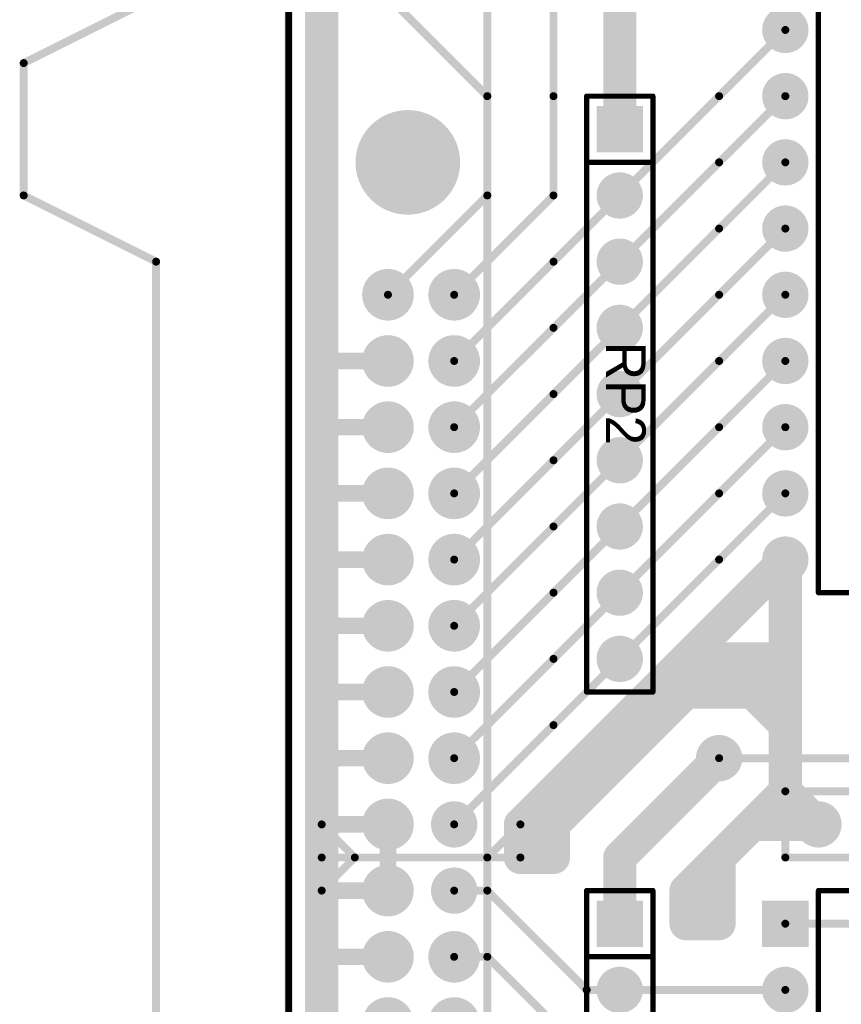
# Model space of a CAD drawing. Extents: x 0.68 to 5.66, y 1.09 to 10.11.
# Tile 11 of 30: x 0.79 to 2.03, y 5.58 to 7.07. Entities that reach past the tile are written whole.
import ezdxf

# ---------------------------------------------------------------- set-up
doc = ezdxf.new("R2010")
doc.units = 0
doc.layers.get('0').update_dxf_attribs({"linetype": 'CONTINUOUS'})
for name, color, linetype in [('BOTTOMLAYER', 5, 'CONTINUOUS'), ('BOTTOMSOLDER', 6, 'CONTINUOUS'), ('MULTILAYER', 9, 'CONTINUOUS'), ('PADHOLE', 156, 'CONTINUOUS'), ('TOPOVERLAY', 2, 'CONTINUOUS'), ('TOPSOLDER', 216, 'CONTINUOUS')]:
    doc.layers.add(name, color=color, linetype=linetype)

# ---------------------------------------------------------------- blocks, each defined once
blk = doc.blocks.new('IDC34P_26')
at = {"layer": 'BOTTOMSOLDER'}
for points, const_width in [([(-0.1095, 1.8, 1), (-0.0305, 1.8, 1)], 0.079), ([(-0.1195, 1.6, 1), (-0.0805, 1.6, 1)], 0.039), ([(-0.0195, 1.6, 1), (0.0195, 1.6, 1)], 0.039), ([(-0.1195, 1.5, 1), (-0.0805, 1.5, 1)], 0.039), ([(-0.0195, 1.5, 1), (0.0195, 1.5, 1)], 0.039), ([(-0.1195, 1.4, 1), (-0.0805, 1.4, 1)], 0.039), ([(-0.0195, 1.4, 1), (0.0195, 1.4, 1)], 0.039), ([(-0.1195, 1.3, 1), (-0.0805, 1.3, 1)], 0.039), ([(-0.0195, 1.3, 1), (0.0195, 1.3, 1)], 0.039), ([(-0.1195, 1.2, 1), (-0.0805, 1.2, 1)], 0.039), ([(-0.0195, 1.2, 1), (0.0195, 1.2, 1)], 0.039), ([(-0.1195, 1.1, 1), (-0.0805, 1.1, 1)], 0.039), ([(-0.0195, 1.1, 1), (0.0195, 1.1, 1)], 0.039), ([(-0.1195, 1, 1), (-0.0805, 1, 1)], 0.039), ([(-0.0195, 1, 1), (0.0195, 1, 1)], 0.039), ([(-0.1195, 0.9, 1), (-0.0805, 0.9, 1)], 0.039), ([(-0.0195, 0.9, 1), (0.0195, 0.9, 1)], 0.039), ([(-0.1195, 0.8, 1), (-0.0805, 0.8, 1)], 0.039), ([(-0.0175, 0.8, 1), (0.0175, 0.8, 1)], 0.035), ([(-0.1195, 0.7, 1), (-0.0805, 0.7, 1)], 0.039), ([(-0.0175, 0.7, 1), (0.0175, 0.7, 1)], 0.035), ([(-0.1195, 0.6, 1), (-0.0805, 0.6, 1)], 0.039), ([(-0.0195, 0.6, 1), (0.0195, 0.6, 1)], 0.039), ([(-0.1195, 0.5, 1), (-0.0805, 0.5, 1)], 0.039), ([(-0.0195, 0.5, 1), (0.0195, 0.5, 1)], 0.039)]:
    blk.add_lwpolyline(points, format="xyb", close=True, dxfattribs=dict(at, const_width=const_width))
at = {"layer": 'MULTILAYER'}
for points, const_width in [([(-0.1075, 1.8, 1), (-0.0325, 1.8, 1)], 0.075), ([(-0.1175, 1.6, 1), (-0.0825, 1.6, 1)], 0.035), ([(-0.0175, 1.6, 1), (0.0175, 1.6, 1)], 0.035), ([(-0.1175, 1.5, 1), (-0.0825, 1.5, 1)], 0.035), ([(-0.0175, 1.5, 1), (0.0175, 1.5, 1)], 0.035), ([(-0.1175, 1.4, 1), (-0.0825, 1.4, 1)], 0.035), ([(-0.0175, 1.4, 1), (0.0175, 1.4, 1)], 0.035), ([(-0.1175, 1.3, 1), (-0.0825, 1.3, 1)], 0.035), ([(-0.0175, 1.3, 1), (0.0175, 1.3, 1)], 0.035), ([(-0.1175, 1.2, 1), (-0.0825, 1.2, 1)], 0.035), ([(-0.0175, 1.2, 1), (0.0175, 1.2, 1)], 0.035), ([(-0.1175, 1.1, 1), (-0.0825, 1.1, 1)], 0.035), ([(-0.0175, 1.1, 1), (0.0175, 1.1, 1)], 0.035), ([(-0.1175, 1, 1), (-0.0825, 1, 1)], 0.035), ([(-0.0175, 1, 1), (0.0175, 1, 1)], 0.035), ([(-0.1175, 0.9, 1), (-0.0825, 0.9, 1)], 0.035), ([(-0.0175, 0.9, 1), (0.0175, 0.9, 1)], 0.035), ([(-0.1175, 0.8, 1), (-0.0825, 0.8, 1)], 0.035), ([(-0.0155, 0.8, 1), (0.0155, 0.8, 1)], 0.031), ([(-0.1175, 0.7, 1), (-0.0825, 0.7, 1)], 0.035), ([(-0.0155, 0.7, 1), (0.0155, 0.7, 1)], 0.031), ([(-0.1175, 0.6, 1), (-0.0825, 0.6, 1)], 0.035), ([(-0.0175, 0.6, 1), (0.0175, 0.6, 1)], 0.035), ([(-0.1175, 0.5, 1), (-0.0825, 0.5, 1)], 0.035), ([(-0.0175, 0.5, 1), (0.0175, 0.5, 1)], 0.035)]:
    blk.add_lwpolyline(points, format="xyb", close=True, dxfattribs=dict(at, const_width=const_width))
at = {"layer": 'PADHOLE'}
for points, const_width in [([(-0.1015, 1.8, 1), (-0.0385, 1.8, 1)], 0.063), ([(-0.10975, 1.6, 1), (-0.09025, 1.6, 1)], 0.0195), ([(-0.00975, 1.6, 1), (0.00975, 1.6, 1)], 0.0195), ([(-0.10975, 1.5, 1), (-0.09025, 1.5, 1)], 0.0195), ([(-0.00975, 1.5, 1), (0.00975, 1.5, 1)], 0.0195), ([(-0.10975, 1.4, 1), (-0.09025, 1.4, 1)], 0.0195), ([(-0.00975, 1.4, 1), (0.00975, 1.4, 1)], 0.0195), ([(-0.10975, 1.3, 1), (-0.09025, 1.3, 1)], 0.0195), ([(-0.00975, 1.3, 1), (0.00975, 1.3, 1)], 0.0195), ([(-0.10975, 1.2, 1), (-0.09025, 1.2, 1)], 0.0195), ([(-0.00975, 1.2, 1), (0.00975, 1.2, 1)], 0.0195), ([(-0.10975, 1.1, 1), (-0.09025, 1.1, 1)], 0.0195), ([(-0.00975, 1.1, 1), (0.00975, 1.1, 1)], 0.0195), ([(-0.10975, 1, 1), (-0.09025, 1, 1)], 0.0195), ([(-0.00975, 1, 1), (0.00975, 1, 1)], 0.0195), ([(-0.10975, 0.9, 1), (-0.09025, 0.9, 1)], 0.0195), ([(-0.00975, 0.9, 1), (0.00975, 0.9, 1)], 0.0195), ([(-0.10975, 0.8, 1), (-0.09025, 0.8, 1)], 0.0195), ([(-0.00975, 0.8, 1), (0.00975, 0.8, 1)], 0.0195), ([(-0.10975, 0.7, 1), (-0.09025, 0.7, 1)], 0.0195), ([(-0.00975, 0.7, 1), (0.00975, 0.7, 1)], 0.0195), ([(-0.10975, 0.6, 1), (-0.09025, 0.6, 1)], 0.0195), ([(-0.00975, 0.6, 1), (0.00975, 0.6, 1)], 0.0195)]:
    blk.add_lwpolyline(points, format="xyb", close=True, dxfattribs=dict(at, const_width=const_width))
at = {"layer": 'TOPOVERLAY', "const_width": 0.012}
for points in [[(-0.65, 1.95), (-0.45, 2.05)], [(0.05, -0.45), (0.05, 2.05)], [(-0.65, 1.75), (-0.65, 1.95)], [(-0.65, 1.75), (-0.45, 1.65)], [(-0.45, -0.05), (-0.45, 1.65)]]:
    blk.add_lwpolyline(points, dxfattribs=at)
at = {"layer": 'TOPOVERLAY', "const_width": 0.006}
for points in [[(-0.653, 1.95, 1), (-0.647, 1.95, 1)], [(-0.653, 1.95, 1), (-0.647, 1.95, 1)], [(-0.653, 1.75, 1), (-0.647, 1.75, 1)], [(-0.653, 1.75, 1), (-0.647, 1.75, 1)], [(-0.453, 1.65, 1), (-0.447, 1.65, 1)], [(-0.453, 1.65, 1), (-0.447, 1.65, 1)]]:
    blk.add_lwpolyline(points, format="xyb", close=True, dxfattribs=at)
at = {"layer": 'TOPSOLDER'}
for points, const_width in [([(-0.1095, 1.8, 1), (-0.0305, 1.8, 1)], 0.079), ([(-0.1195, 1.6, 1), (-0.0805, 1.6, 1)], 0.039), ([(-0.0195, 1.6, 1), (0.0195, 1.6, 1)], 0.039), ([(-0.1195, 1.5, 1), (-0.0805, 1.5, 1)], 0.039), ([(-0.0195, 1.5, 1), (0.0195, 1.5, 1)], 0.039), ([(-0.1195, 1.4, 1), (-0.0805, 1.4, 1)], 0.039), ([(-0.0195, 1.4, 1), (0.0195, 1.4, 1)], 0.039), ([(-0.1195, 1.3, 1), (-0.0805, 1.3, 1)], 0.039), ([(-0.0195, 1.3, 1), (0.0195, 1.3, 1)], 0.039), ([(-0.1195, 1.2, 1), (-0.0805, 1.2, 1)], 0.039), ([(-0.0195, 1.2, 1), (0.0195, 1.2, 1)], 0.039), ([(-0.1195, 1.1, 1), (-0.0805, 1.1, 1)], 0.039), ([(-0.0195, 1.1, 1), (0.0195, 1.1, 1)], 0.039), ([(-0.1195, 1, 1), (-0.0805, 1, 1)], 0.039), ([(-0.0195, 1, 1), (0.0195, 1, 1)], 0.039), ([(-0.1195, 0.9, 1), (-0.0805, 0.9, 1)], 0.039), ([(-0.0195, 0.9, 1), (0.0195, 0.9, 1)], 0.039), ([(-0.1195, 0.8, 1), (-0.0805, 0.8, 1)], 0.039), ([(-0.0175, 0.8, 1), (0.0175, 0.8, 1)], 0.035), ([(-0.1195, 0.7, 1), (-0.0805, 0.7, 1)], 0.039), ([(-0.0175, 0.7, 1), (0.0175, 0.7, 1)], 0.035), ([(-0.1195, 0.6, 1), (-0.0805, 0.6, 1)], 0.039), ([(-0.0195, 0.6, 1), (0.0195, 0.6, 1)], 0.039), ([(-0.1195, 0.5, 1), (-0.0805, 0.5, 1)], 0.039), ([(-0.0195, 0.5, 1), (0.0195, 0.5, 1)], 0.039)]:
    blk.add_lwpolyline(points, format="xyb", close=True, dxfattribs=dict(at, const_width=const_width))
blk = doc.blocks.new('DIP20_30')
at = {"layer": 'BOTTOMSOLDER', "const_width": 0.035}
for points in [[(0.2825, 0, 1), (0.3175, 0, 1)], [(-0.0175, -0.1, 1), (0.0175, -0.1, 1)], [(0.2825, -0.1, 1), (0.3175, -0.1, 1)], [(-0.0175, -0.2, 1), (0.0175, -0.2, 1)], [(0.2825, -0.2, 1), (0.3175, -0.2, 1)], [(-0.0175, -0.3, 1), (0.0175, -0.3, 1)], [(0.2825, -0.3, 1), (0.3175, -0.3, 1)], [(-0.0175, -0.4, 1), (0.0175, -0.4, 1)], [(0.2825, -0.4, 1), (0.3175, -0.4, 1)], [(-0.0175, -0.5, 1), (0.0175, -0.5, 1)], [(0.2825, -0.5, 1), (0.3175, -0.5, 1)], [(-0.0175, -0.6, 1), (0.0175, -0.6, 1)], [(0.2825, -0.6, 1), (0.3175, -0.6, 1)], [(-0.0175, -0.7, 1), (0.0175, -0.7, 1)], [(0.2825, -0.7, 1), (0.3175, -0.7, 1)], [(-0.0175, -0.8, 1), (0.0175, -0.8, 1)], [(0.2825, -0.8, 1), (0.3175, -0.8, 1)], [(-0.0175, -0.9, 1), (0.0175, -0.9, 1)], [(0.2825, -0.9, 1), (0.3175, -0.9, 1)]]:
    blk.add_lwpolyline(points, format="xyb", close=True, dxfattribs=at)
at = {"layer": 'BOTTOMSOLDER'}
blk.add_solid([(-0.035, -0.035), (0.035, -0.035), (-0.035, 0.035), (0.035, 0.035)], dxfattribs=at)
at = {"layer": 'MULTILAYER', "const_width": 0.031}
for points in [[(0.2845, 0, 1), (0.3155, 0, 1)], [(-0.0155, -0.1, 1), (0.0155, -0.1, 1)], [(0.2845, -0.1, 1), (0.3155, -0.1, 1)], [(-0.0155, -0.2, 1), (0.0155, -0.2, 1)], [(0.2845, -0.2, 1), (0.3155, -0.2, 1)], [(-0.0155, -0.3, 1), (0.0155, -0.3, 1)], [(0.2845, -0.3, 1), (0.3155, -0.3, 1)], [(-0.0155, -0.4, 1), (0.0155, -0.4, 1)], [(0.2845, -0.4, 1), (0.3155, -0.4, 1)], [(-0.0155, -0.5, 1), (0.0155, -0.5, 1)], [(0.2845, -0.5, 1), (0.3155, -0.5, 1)], [(-0.0155, -0.6, 1), (0.0155, -0.6, 1)], [(0.2845, -0.6, 1), (0.3155, -0.6, 1)], [(-0.0155, -0.7, 1), (0.0155, -0.7, 1)], [(0.2845, -0.7, 1), (0.3155, -0.7, 1)], [(-0.0155, -0.8, 1), (0.0155, -0.8, 1)], [(0.2845, -0.8, 1), (0.3155, -0.8, 1)], [(-0.0155, -0.9, 1), (0.0155, -0.9, 1)], [(0.2845, -0.9, 1), (0.3155, -0.9, 1)]]:
    blk.add_lwpolyline(points, format="xyb", close=True, dxfattribs=at)
at = {"layer": 'MULTILAYER'}
blk.add_solid([(-0.031, -0.031), (0.031, -0.031), (-0.031, 0.031), (0.031, 0.031)], dxfattribs=at)
at = {"layer": 'PADHOLE', "const_width": 0.0155}
for points in [[(-0.00775, 0, 1), (0.00775, 0, 1)], [(0.29225, 0, 1), (0.30775, 0, 1)], [(-0.00775, -0.1, 1), (0.00775, -0.1, 1)], [(0.29225, -0.1, 1), (0.30775, -0.1, 1)], [(-0.00775, -0.2, 1), (0.00775, -0.2, 1)], [(0.29225, -0.2, 1), (0.30775, -0.2, 1)], [(-0.00775, -0.3, 1), (0.00775, -0.3, 1)], [(0.29225, -0.3, 1), (0.30775, -0.3, 1)], [(-0.00775, -0.4, 1), (0.00775, -0.4, 1)], [(0.29225, -0.4, 1), (0.30775, -0.4, 1)], [(-0.00775, -0.5, 1), (0.00775, -0.5, 1)], [(0.29225, -0.5, 1), (0.30775, -0.5, 1)], [(-0.00775, -0.6, 1), (0.00775, -0.6, 1)], [(0.29225, -0.6, 1), (0.30775, -0.6, 1)], [(-0.00775, -0.7, 1), (0.00775, -0.7, 1)], [(0.29225, -0.7, 1), (0.30775, -0.7, 1)], [(-0.00775, -0.8, 1), (0.00775, -0.8, 1)], [(0.29225, -0.8, 1), (0.30775, -0.8, 1)], [(-0.00775, -0.9, 1), (0.00775, -0.9, 1)], [(0.29225, -0.9, 1), (0.30775, -0.9, 1)]]:
    blk.add_lwpolyline(points, format="xyb", close=True, dxfattribs=at)
at = {"layer": 'TOPOVERLAY', "const_width": 0.008}
for points in [[(0.05, 0.05), (0.125, 0.05)], [(0.05, -0.95), (0.05, 0.05)], [(0.175, 0.05), (0.25, 0.05)], [(0.25, -0.95), (0.25, 0.05)], [(0.05, -0.95), (0.25, -0.95)]]:
    blk.add_lwpolyline(points, dxfattribs=at)
at = {"layer": 'TOPOVERLAY', "const_width": 0.004}
for points in [[(0.048, 0.05, 1), (0.052, 0.05, 1)], [(0.048, 0.05, 1), (0.052, 0.05, 1)], [(0.123, 0.05, 1), (0.127, 0.05, 1)], [(0.123, 0.05, 1), (0.127, 0.05, 1)], [(0.173, 0.05, 1), (0.177, 0.05, 1)], [(0.173, 0.05, 1), (0.177, 0.05, 1)], [(0.248, 0.05, 1), (0.252, 0.05, 1)], [(0.248, 0.05, 1), (0.252, 0.05, 1)], [(0.048, -0.95, 1), (0.052, -0.95, 1)], [(0.048, -0.95, 1), (0.052, -0.95, 1)], [(0.248, -0.95, 1), (0.252, -0.95, 1)], [(0.248, -0.95, 1), (0.252, -0.95, 1)]]:
    blk.add_lwpolyline(points, format="xyb", close=True, dxfattribs=at)
at = {"layer": 'TOPOVERLAY', "const_width": 0.008}
blk.add_lwpolyline([(0.175, 0.05, -1), (0.125, 0.05)], format="xyb", dxfattribs=at)
at = {"layer": 'TOPSOLDER', "const_width": 0.035}
for points in [[(0.2825, 0, 1), (0.3175, 0, 1)], [(-0.0175, -0.1, 1), (0.0175, -0.1, 1)], [(0.2825, -0.1, 1), (0.3175, -0.1, 1)], [(-0.0175, -0.2, 1), (0.0175, -0.2, 1)], [(0.2825, -0.2, 1), (0.3175, -0.2, 1)], [(-0.0175, -0.3, 1), (0.0175, -0.3, 1)], [(0.2825, -0.3, 1), (0.3175, -0.3, 1)], [(-0.0175, -0.4, 1), (0.0175, -0.4, 1)], [(0.2825, -0.4, 1), (0.3175, -0.4, 1)], [(-0.0175, -0.5, 1), (0.0175, -0.5, 1)], [(0.2825, -0.5, 1), (0.3175, -0.5, 1)], [(-0.0175, -0.6, 1), (0.0175, -0.6, 1)], [(0.2825, -0.6, 1), (0.3175, -0.6, 1)], [(-0.0175, -0.7, 1), (0.0175, -0.7, 1)], [(0.2825, -0.7, 1), (0.3175, -0.7, 1)], [(-0.0175, -0.8, 1), (0.0175, -0.8, 1)], [(0.2825, -0.8, 1), (0.3175, -0.8, 1)], [(-0.0175, -0.9, 1), (0.0175, -0.9, 1)], [(0.2825, -0.9, 1), (0.3175, -0.9, 1)]]:
    blk.add_lwpolyline(points, format="xyb", close=True, dxfattribs=at)
at = {"layer": 'TOPSOLDER'}
blk.add_solid([(-0.035, -0.035), (0.035, -0.035), (-0.035, 0.035), (0.035, 0.035)], dxfattribs=at)
blk = doc.blocks.new('DIP20_31')
at = {"layer": 'BOTTOMSOLDER', "const_width": 0.035}
for points in [[(0.2825, 0, 1), (0.3175, 0, 1)], [(-0.0175, -0.1, 1), (0.0175, -0.1, 1)], [(0.2825, -0.1, 1), (0.3175, -0.1, 1)], [(-0.0175, -0.2, 1), (0.0175, -0.2, 1)], [(0.2825, -0.2, 1), (0.3175, -0.2, 1)], [(-0.0175, -0.3, 1), (0.0175, -0.3, 1)], [(0.2825, -0.3, 1), (0.3175, -0.3, 1)], [(-0.0175, -0.4, 1), (0.0175, -0.4, 1)], [(0.2825, -0.4, 1), (0.3175, -0.4, 1)], [(-0.0175, -0.5, 1), (0.0175, -0.5, 1)], [(0.2825, -0.5, 1), (0.3175, -0.5, 1)], [(-0.0175, -0.6, 1), (0.0175, -0.6, 1)], [(0.2825, -0.6, 1), (0.3175, -0.6, 1)], [(-0.0175, -0.7, 1), (0.0175, -0.7, 1)], [(0.2825, -0.7, 1), (0.3175, -0.7, 1)], [(-0.0175, -0.8, 1), (0.0175, -0.8, 1)], [(0.2825, -0.8, 1), (0.3175, -0.8, 1)], [(-0.0175, -0.9, 1), (0.0175, -0.9, 1)], [(0.2825, -0.9, 1), (0.3175, -0.9, 1)]]:
    blk.add_lwpolyline(points, format="xyb", close=True, dxfattribs=at)
at = {"layer": 'BOTTOMSOLDER'}
blk.add_solid([(-0.035, -0.035), (0.035, -0.035), (-0.035, 0.035), (0.035, 0.035)], dxfattribs=at)
at = {"layer": 'MULTILAYER', "const_width": 0.031}
for points in [[(0.2845, 0, 1), (0.3155, 0, 1)], [(-0.0155, -0.1, 1), (0.0155, -0.1, 1)], [(0.2845, -0.1, 1), (0.3155, -0.1, 1)], [(-0.0155, -0.2, 1), (0.0155, -0.2, 1)], [(0.2845, -0.2, 1), (0.3155, -0.2, 1)], [(-0.0155, -0.3, 1), (0.0155, -0.3, 1)], [(0.2845, -0.3, 1), (0.3155, -0.3, 1)], [(-0.0155, -0.4, 1), (0.0155, -0.4, 1)], [(0.2845, -0.4, 1), (0.3155, -0.4, 1)], [(-0.0155, -0.5, 1), (0.0155, -0.5, 1)], [(0.2845, -0.5, 1), (0.3155, -0.5, 1)], [(-0.0155, -0.6, 1), (0.0155, -0.6, 1)], [(0.2845, -0.6, 1), (0.3155, -0.6, 1)], [(-0.0155, -0.7, 1), (0.0155, -0.7, 1)], [(0.2845, -0.7, 1), (0.3155, -0.7, 1)], [(-0.0155, -0.8, 1), (0.0155, -0.8, 1)], [(0.2845, -0.8, 1), (0.3155, -0.8, 1)], [(-0.0155, -0.9, 1), (0.0155, -0.9, 1)], [(0.2845, -0.9, 1), (0.3155, -0.9, 1)]]:
    blk.add_lwpolyline(points, format="xyb", close=True, dxfattribs=at)
at = {"layer": 'MULTILAYER'}
blk.add_solid([(-0.031, -0.031), (0.031, -0.031), (-0.031, 0.031), (0.031, 0.031)], dxfattribs=at)
at = {"layer": 'PADHOLE', "const_width": 0.0155}
for points in [[(-0.00775, 0, 1), (0.00775, 0, 1)], [(0.29225, 0, 1), (0.30775, 0, 1)], [(-0.00775, -0.1, 1), (0.00775, -0.1, 1)], [(0.29225, -0.1, 1), (0.30775, -0.1, 1)], [(-0.00775, -0.2, 1), (0.00775, -0.2, 1)], [(0.29225, -0.2, 1), (0.30775, -0.2, 1)], [(-0.00775, -0.3, 1), (0.00775, -0.3, 1)], [(0.29225, -0.3, 1), (0.30775, -0.3, 1)], [(-0.00775, -0.4, 1), (0.00775, -0.4, 1)], [(0.29225, -0.4, 1), (0.30775, -0.4, 1)], [(-0.00775, -0.5, 1), (0.00775, -0.5, 1)], [(0.29225, -0.5, 1), (0.30775, -0.5, 1)], [(-0.00775, -0.6, 1), (0.00775, -0.6, 1)], [(0.29225, -0.6, 1), (0.30775, -0.6, 1)], [(-0.00775, -0.7, 1), (0.00775, -0.7, 1)], [(0.29225, -0.7, 1), (0.30775, -0.7, 1)], [(-0.00775, -0.8, 1), (0.00775, -0.8, 1)], [(0.29225, -0.8, 1), (0.30775, -0.8, 1)], [(-0.00775, -0.9, 1), (0.00775, -0.9, 1)], [(0.29225, -0.9, 1), (0.30775, -0.9, 1)]]:
    blk.add_lwpolyline(points, format="xyb", close=True, dxfattribs=at)
at = {"layer": 'TOPOVERLAY', "const_width": 0.008}
for points in [[(0.05, 0.05), (0.125, 0.05)], [(0.05, -0.95), (0.05, 0.05)], [(0.175, 0.05), (0.25, 0.05)], [(0.25, -0.95), (0.25, 0.05)], [(0.05, -0.95), (0.25, -0.95)]]:
    blk.add_lwpolyline(points, dxfattribs=at)
at = {"layer": 'TOPOVERLAY', "const_width": 0.004}
for points in [[(0.048, 0.05, 1), (0.052, 0.05, 1)], [(0.048, 0.05, 1), (0.052, 0.05, 1)], [(0.123, 0.05, 1), (0.127, 0.05, 1)], [(0.123, 0.05, 1), (0.127, 0.05, 1)], [(0.173, 0.05, 1), (0.177, 0.05, 1)], [(0.173, 0.05, 1), (0.177, 0.05, 1)], [(0.248, 0.05, 1), (0.252, 0.05, 1)], [(0.248, 0.05, 1), (0.252, 0.05, 1)], [(0.048, -0.95, 1), (0.052, -0.95, 1)], [(0.048, -0.95, 1), (0.052, -0.95, 1)], [(0.248, -0.95, 1), (0.252, -0.95, 1)], [(0.248, -0.95, 1), (0.252, -0.95, 1)]]:
    blk.add_lwpolyline(points, format="xyb", close=True, dxfattribs=at)
at = {"layer": 'TOPOVERLAY', "const_width": 0.008}
blk.add_lwpolyline([(0.175, 0.05, -1), (0.125, 0.05)], format="xyb", dxfattribs=at)
at = {"layer": 'TOPSOLDER', "const_width": 0.035}
for points in [[(0.2825, 0, 1), (0.3175, 0, 1)], [(-0.0175, -0.1, 1), (0.0175, -0.1, 1)], [(0.2825, -0.1, 1), (0.3175, -0.1, 1)], [(-0.0175, -0.2, 1), (0.0175, -0.2, 1)], [(0.2825, -0.2, 1), (0.3175, -0.2, 1)], [(-0.0175, -0.3, 1), (0.0175, -0.3, 1)], [(0.2825, -0.3, 1), (0.3175, -0.3, 1)], [(-0.0175, -0.4, 1), (0.0175, -0.4, 1)], [(0.2825, -0.4, 1), (0.3175, -0.4, 1)], [(-0.0175, -0.5, 1), (0.0175, -0.5, 1)], [(0.2825, -0.5, 1), (0.3175, -0.5, 1)], [(-0.0175, -0.6, 1), (0.0175, -0.6, 1)], [(0.2825, -0.6, 1), (0.3175, -0.6, 1)], [(-0.0175, -0.7, 1), (0.0175, -0.7, 1)], [(0.2825, -0.7, 1), (0.3175, -0.7, 1)], [(-0.0175, -0.8, 1), (0.0175, -0.8, 1)], [(0.2825, -0.8, 1), (0.3175, -0.8, 1)], [(-0.0175, -0.9, 1), (0.0175, -0.9, 1)], [(0.2825, -0.9, 1), (0.3175, -0.9, 1)]]:
    blk.add_lwpolyline(points, format="xyb", close=True, dxfattribs=at)
at = {"layer": 'TOPSOLDER'}
blk.add_solid([(-0.035, -0.035), (0.035, -0.035), (-0.035, 0.035), (0.035, 0.035)], dxfattribs=at)
blk = doc.blocks.new('RAD0_2S_33')
at = {"layer": 'BOTTOMSOLDER', "const_width": 0.035}
for points in [[(-0.0175, 0, 1), (0.0175, 0, 1)], [(0.1825, 0, 1), (0.2175, 0, 1)]]:
    blk.add_lwpolyline(points, format="xyb", close=True, dxfattribs=at)
at = {"layer": 'MULTILAYER', "const_width": 0.031}
for points in [[(-0.0155, 0, 1), (0.0155, 0, 1)], [(0.1845, 0, 1), (0.2155, 0, 1)]]:
    blk.add_lwpolyline(points, format="xyb", close=True, dxfattribs=at)
at = {"layer": 'PADHOLE', "const_width": 0.0155}
for points in [[(-0.00775, 0, 1), (0.00775, 0, 1)], [(0.19225, 0, 1), (0.20775, 0, 1)]]:
    blk.add_lwpolyline(points, format="xyb", close=True, dxfattribs=at)
at = {"layer": 'TOPOVERLAY', "const_width": 0.012}
for points in [[(-0.05, 0.05), (0.25, 0.05)], [(-0.05, -0.05), (-0.05, 0.05)], [(0.25, -0.05), (0.25, 0.05)], [(-0.05, -0.05), (0.25, -0.05)]]:
    blk.add_lwpolyline(points, dxfattribs=at)
at = {"layer": 'TOPOVERLAY', "const_width": 0.006}
for points in [[(-0.053, 0.05, 1), (-0.047, 0.05, 1)], [(-0.053, 0.05, 1), (-0.047, 0.05, 1)], [(0.247, 0.05, 1), (0.253, 0.05, 1)], [(0.247, 0.05, 1), (0.253, 0.05, 1)], [(-0.053, -0.05, 1), (-0.047, -0.05, 1)], [(-0.053, -0.05, 1), (-0.047, -0.05, 1)], [(0.247, -0.05, 1), (0.253, -0.05, 1)], [(0.247, -0.05, 1), (0.253, -0.05, 1)]]:
    blk.add_lwpolyline(points, format="xyb", close=True, dxfattribs=at)
at = {"layer": 'TOPSOLDER', "const_width": 0.035}
for points in [[(-0.0175, 0, 1), (0.0175, 0, 1)], [(0.1825, 0, 1), (0.2175, 0, 1)]]:
    blk.add_lwpolyline(points, format="xyb", close=True, dxfattribs=at)
blk = doc.blocks.new('SIP9_38')
at = {"layer": 'BOTTOMSOLDER', "const_width": 0.035}
for points in [[(-0.0175, -0.1, 1), (0.0175, -0.1, 1)], [(-0.0175, -0.2, 1), (0.0175, -0.2, 1)], [(-0.0175, -0.3, 1), (0.0175, -0.3, 1)], [(-0.0175, -0.4, 1), (0.0175, -0.4, 1)], [(-0.0175, -0.5, 1), (0.0175, -0.5, 1)], [(-0.0175, -0.6, 1), (0.0175, -0.6, 1)], [(-0.0175, -0.7, 1), (0.0175, -0.7, 1)], [(-0.0175, -0.8, 1), (0.0175, -0.8, 1)]]:
    blk.add_lwpolyline(points, format="xyb", close=True, dxfattribs=at)
at = {"layer": 'BOTTOMSOLDER'}
blk.add_solid([(-0.035, -0.035), (0.035, -0.035), (-0.035, 0.035), (0.035, 0.035)], dxfattribs=at)
at = {"layer": 'MULTILAYER', "const_width": 0.031}
for points in [[(-0.0155, -0.1, 1), (0.0155, -0.1, 1)], [(-0.0155, -0.2, 1), (0.0155, -0.2, 1)], [(-0.0155, -0.3, 1), (0.0155, -0.3, 1)], [(-0.0155, -0.4, 1), (0.0155, -0.4, 1)], [(-0.0155, -0.5, 1), (0.0155, -0.5, 1)], [(-0.0155, -0.6, 1), (0.0155, -0.6, 1)], [(-0.0155, -0.7, 1), (0.0155, -0.7, 1)], [(-0.0155, -0.8, 1), (0.0155, -0.8, 1)]]:
    blk.add_lwpolyline(points, format="xyb", close=True, dxfattribs=at)
at = {"layer": 'MULTILAYER'}
blk.add_solid([(-0.031, -0.031), (0.031, -0.031), (-0.031, 0.031), (0.031, 0.031)], dxfattribs=at)
at = {"layer": 'PADHOLE', "const_width": 0.0155}
for points in [[(-0.00775, 0, 1), (0.00775, 0, 1)], [(-0.00775, -0.1, 1), (0.00775, -0.1, 1)], [(-0.00775, -0.2, 1), (0.00775, -0.2, 1)], [(-0.00775, -0.3, 1), (0.00775, -0.3, 1)], [(-0.00775, -0.4, 1), (0.00775, -0.4, 1)], [(-0.00775, -0.5, 1), (0.00775, -0.5, 1)], [(-0.00775, -0.6, 1), (0.00775, -0.6, 1)], [(-0.00775, -0.7, 1), (0.00775, -0.7, 1)], [(-0.00775, -0.8, 1), (0.00775, -0.8, 1)]]:
    blk.add_lwpolyline(points, format="xyb", close=True, dxfattribs=at)
at = {"layer": 'TOPOVERLAY', "const_width": 0.008}
for points in [[(-0.05, 0.05), (0.05, 0.05)], [(-0.05, -0.85), (-0.05, 0.05)], [(0.05, -0.85), (0.05, 0.05)], [(-0.05, -0.05), (0.05, -0.05)], [(-0.05, -0.85), (0.05, -0.85)]]:
    blk.add_lwpolyline(points, dxfattribs=at)
at = {"layer": 'TOPOVERLAY', "const_width": 0.004}
for points in [[(-0.052, 0.05, 1), (-0.048, 0.05, 1)], [(-0.052, 0.05, 1), (-0.048, 0.05, 1)], [(0.048, 0.05, 1), (0.052, 0.05, 1)], [(0.048, 0.05, 1), (0.052, 0.05, 1)], [(-0.052, -0.05, 1), (-0.048, -0.05, 1)], [(0.048, -0.05, 1), (0.052, -0.05, 1)], [(-0.052, -0.85, 1), (-0.048, -0.85, 1)], [(-0.052, -0.85, 1), (-0.048, -0.85, 1)], [(0.048, -0.85, 1), (0.052, -0.85, 1)], [(0.048, -0.85, 1), (0.052, -0.85, 1)]]:
    blk.add_lwpolyline(points, format="xyb", close=True, dxfattribs=at)
at = {"layer": 'TOPSOLDER', "const_width": 0.035}
for points in [[(-0.0175, -0.1, 1), (0.0175, -0.1, 1)], [(-0.0175, -0.2, 1), (0.0175, -0.2, 1)], [(-0.0175, -0.3, 1), (0.0175, -0.3, 1)], [(-0.0175, -0.4, 1), (0.0175, -0.4, 1)], [(-0.0175, -0.5, 1), (0.0175, -0.5, 1)], [(-0.0175, -0.6, 1), (0.0175, -0.6, 1)], [(-0.0175, -0.7, 1), (0.0175, -0.7, 1)], [(-0.0175, -0.8, 1), (0.0175, -0.8, 1)]]:
    blk.add_lwpolyline(points, format="xyb", close=True, dxfattribs=at)
at = {"layer": 'TOPSOLDER'}
blk.add_solid([(-0.035, -0.035), (0.035, -0.035), (-0.035, 0.035), (0.035, 0.035)], dxfattribs=at)
blk = doc.blocks.new('SIP9_41')
at = {"layer": 'BOTTOMSOLDER', "const_width": 0.035}
for points in [[(-0.0175, -0.1, 1), (0.0175, -0.1, 1)], [(-0.0175, -0.2, 1), (0.0175, -0.2, 1)], [(-0.0175, -0.3, 1), (0.0175, -0.3, 1)], [(-0.0175, -0.4, 1), (0.0175, -0.4, 1)], [(-0.0175, -0.5, 1), (0.0175, -0.5, 1)], [(-0.0175, -0.6, 1), (0.0175, -0.6, 1)], [(-0.0175, -0.7, 1), (0.0175, -0.7, 1)], [(-0.0175, -0.8, 1), (0.0175, -0.8, 1)]]:
    blk.add_lwpolyline(points, format="xyb", close=True, dxfattribs=at)
at = {"layer": 'BOTTOMSOLDER'}
blk.add_solid([(-0.035, -0.035), (0.035, -0.035), (-0.035, 0.035), (0.035, 0.035)], dxfattribs=at)
at = {"layer": 'MULTILAYER', "const_width": 0.031}
for points in [[(-0.0155, -0.1, 1), (0.0155, -0.1, 1)], [(-0.0155, -0.2, 1), (0.0155, -0.2, 1)], [(-0.0155, -0.3, 1), (0.0155, -0.3, 1)], [(-0.0155, -0.4, 1), (0.0155, -0.4, 1)], [(-0.0155, -0.5, 1), (0.0155, -0.5, 1)], [(-0.0155, -0.6, 1), (0.0155, -0.6, 1)], [(-0.0155, -0.7, 1), (0.0155, -0.7, 1)], [(-0.0155, -0.8, 1), (0.0155, -0.8, 1)]]:
    blk.add_lwpolyline(points, format="xyb", close=True, dxfattribs=at)
at = {"layer": 'MULTILAYER'}
blk.add_solid([(-0.031, -0.031), (0.031, -0.031), (-0.031, 0.031), (0.031, 0.031)], dxfattribs=at)
at = {"layer": 'PADHOLE', "const_width": 0.0155}
for points in [[(-0.00775, 0, 1), (0.00775, 0, 1)], [(-0.00775, -0.1, 1), (0.00775, -0.1, 1)], [(-0.00775, -0.2, 1), (0.00775, -0.2, 1)], [(-0.00775, -0.3, 1), (0.00775, -0.3, 1)], [(-0.00775, -0.4, 1), (0.00775, -0.4, 1)], [(-0.00775, -0.5, 1), (0.00775, -0.5, 1)], [(-0.00775, -0.6, 1), (0.00775, -0.6, 1)], [(-0.00775, -0.7, 1), (0.00775, -0.7, 1)], [(-0.00775, -0.8, 1), (0.00775, -0.8, 1)]]:
    blk.add_lwpolyline(points, format="xyb", close=True, dxfattribs=at)
at = {"layer": 'TOPOVERLAY', "const_width": 0.008}
for points in [[(-0.05, 0.05), (0.05, 0.05)], [(-0.05, -0.85), (-0.05, 0.05)], [(0.05, -0.85), (0.05, 0.05)], [(-0.05, -0.05), (0.05, -0.05)], [(-0.05, -0.85), (0.05, -0.85)]]:
    blk.add_lwpolyline(points, dxfattribs=at)
at = {"layer": 'TOPOVERLAY', "const_width": 0.004}
for points in [[(-0.052, 0.05, 1), (-0.048, 0.05, 1)], [(-0.052, 0.05, 1), (-0.048, 0.05, 1)], [(0.048, 0.05, 1), (0.052, 0.05, 1)], [(0.048, 0.05, 1), (0.052, 0.05, 1)], [(-0.052, -0.05, 1), (-0.048, -0.05, 1)], [(0.048, -0.05, 1), (0.052, -0.05, 1)], [(-0.052, -0.85, 1), (-0.048, -0.85, 1)], [(-0.052, -0.85, 1), (-0.048, -0.85, 1)], [(0.048, -0.85, 1), (0.052, -0.85, 1)], [(0.048, -0.85, 1), (0.052, -0.85, 1)]]:
    blk.add_lwpolyline(points, format="xyb", close=True, dxfattribs=at)
at = {"layer": 'TOPSOLDER', "const_width": 0.035}
for points in [[(-0.0175, -0.1, 1), (0.0175, -0.1, 1)], [(-0.0175, -0.2, 1), (0.0175, -0.2, 1)], [(-0.0175, -0.3, 1), (0.0175, -0.3, 1)], [(-0.0175, -0.4, 1), (0.0175, -0.4, 1)], [(-0.0175, -0.5, 1), (0.0175, -0.5, 1)], [(-0.0175, -0.6, 1), (0.0175, -0.6, 1)], [(-0.0175, -0.7, 1), (0.0175, -0.7, 1)], [(-0.0175, -0.8, 1), (0.0175, -0.8, 1)]]:
    blk.add_lwpolyline(points, format="xyb", close=True, dxfattribs=at)
at = {"layer": 'TOPSOLDER'}
blk.add_solid([(-0.035, -0.035), (0.035, -0.035), (-0.035, 0.035), (0.035, 0.035)], dxfattribs=at)

msp = doc.modelspace()

# ---------------------------------------------------------------- linework, layer by layer
at = {"layer": 'BOTTOMLAYER'}
for points, const_width in [([(1.2, 1.2), (1.2, 10.1)], 0.012), ([(1.25, 3.7), (1.25, 10.05)], 0.05), ([(1.7, 6.9), (1.7, 7.1)], 0.05), ([(1.35, 7.1), (1.5, 6.95)], 0.012), ([(1.6, 6.95), (1.6, 7.1)], 0.012), ([(1.85, 6.95), (1.95, 7.05)], 0.012), ([(1.5, 6.8), (1.5, 6.95)], 0.012), ([(1.6, 6.8), (1.6, 6.95)], 0.012), ([(1.6, 6.7), (1.85, 6.95)], 0.012), ([(1.85, 6.85), (1.95, 6.95)], 0.012), ([(1.6, 6.6), (1.85, 6.85)], 0.012), ([(1.85, 6.75), (1.95, 6.85)], 0.012), ([(1.35, 6.65), (1.5, 6.8)], 0.012), ([(1.45, 6.65), (1.6, 6.8)], 0.012), ([(1.6, 6.5), (1.85, 6.75)], 0.012), ([(1.85, 6.65), (1.95, 6.75)], 0.012), ([(1.45, 6.55), (1.6, 6.7)], 0.012), ([(1.6, 6.4), (1.85, 6.65)], 0.012), ([(1.85, 6.55), (1.95, 6.65)], 0.012), ([(1.45, 6.45), (1.6, 6.6)], 0.012), ([(1.25, 6.55), (1.35, 6.55)], 0.025), ([(1.6, 6.3), (1.85, 6.55)], 0.012), ([(1.85, 6.45), (1.95, 6.55)], 0.012), ([(1.45, 6.35), (1.6, 6.5)], 0.012), ([(1.25, 6.45), (1.35, 6.45)], 0.025), ([(1.6, 6.2), (1.85, 6.45)], 0.012), ([(1.85, 6.35), (1.95, 6.45)], 0.012), ([(1.45, 6.25), (1.6, 6.4)], 0.012), ([(1.25, 6.35), (1.35, 6.35)], 0.025), ([(1.6, 6.1), (1.85, 6.35)], 0.012), ([(1.85, 6.25), (1.95, 6.35)], 0.012), ([(1.45, 6.15), (1.6, 6.3)], 0.012), ([(1.25, 6.25), (1.35, 6.25)], 0.025), ([(1.55, 5.85), (1.95, 6.25)], 0.05), ([(1.95, 5.9), (1.95, 6.25)], 0.05), ([(1.6, 6), (1.85, 6.25)], 0.012), ([(1.45, 6.05), (1.6, 6.2)], 0.012), ([(1.25, 6.15), (1.35, 6.15)], 0.025), ([(1.8, 6.1), (1.95, 6.1)], 0.05), ([(1.45, 5.95), (1.6, 6.1)], 0.012), ([(1.6, 5.85), (1.8, 6.05)], 0.05), ([(1.8, 6.05), (1.9, 6.05)], 0.05), ([(1.9, 6.05), (1.95, 6.05)], 0.05), ([(1.9, 6.05), (1.95, 6)], 0.05), ([(1.25, 6.05), (1.35, 6.05)], 0.025), ([(1.45, 5.85), (1.6, 6)], 0.012), ([(1.7, 5.8), (1.85, 5.95)], 0.05), ([(1.25, 5.95), (1.35, 5.95)], 0.025), ([(1.9, 5.85), (1.95, 5.9)], 0.05), ([(1.95, 5.85), (1.95, 5.9)], 0.05), ([(1.95, 5.9), (2, 5.85)], 0.05), ([(1.55, 5.8), (1.55, 5.85)], 0.05), ([(1.6, 5.8), (1.6, 5.85)], 0.05), ([(1.85, 5.8), (1.9, 5.85)], 0.05), ([(1.9, 5.85), (1.95, 5.85)], 0.05), ([(1.95, 5.85), (2, 5.85)], 0.05), ([(1.25, 5.85), (1.35, 5.85)], 0.025), ([(1.35, 5.75), (1.35, 5.85)], 0.025), ([(1.25, 5.85), (1.3, 5.8)], 0.012), ([(1.5, 5.8), (1.55, 5.85)], 0.012), ([(1.55, 5.8), (1.6, 5.8)], 0.05), ([(1.7, 5.7), (1.7, 5.8)], 0.05), ([(1.8, 5.75), (1.85, 5.8)], 0.05), ([(1.85, 5.7), (1.85, 5.8)], 0.05), ([(1.25, 5.8), (1.3, 5.8)], 0.012), ([(1.25, 5.75), (1.3, 5.8)], 0.012), ([(1.3, 5.8), (1.55, 5.8)], 0.012), ([(1.8, 5.7), (1.8, 5.75)], 0.05), ([(1.25, 5.75), (1.35, 5.75)], 0.025), ([(1.45, 5.75), (1.5, 5.75)], 0.012), ([(1.5, 5.75), (1.65, 5.6)], 0.012), ([(1.8, 5.7), (1.85, 5.7)], 0.05), ([(1.95, 5.7), (2.05, 5.7)], 0.012), ([(1.25, 5.65), (1.35, 5.65)], 0.025), ([(1.45, 5.65), (1.5, 5.65)], 0.012), ([(1.5, 5.65), (1.65, 5.5)], 0.012), ([(1.65, 5.6), (1.95, 5.6)], 0.012)]:
    msp.add_lwpolyline(points, dxfattribs=dict(at, const_width=const_width))
for points, const_width in [([(1.947, 7.05, 1), (1.953, 7.05, 1)], 0.006), ([(1.497, 6.95, 1), (1.503, 6.95, 1)], 0.006), ([(1.497, 6.95, 1), (1.503, 6.95, 1)], 0.006), ([(1.597, 6.95, 1), (1.603, 6.95, 1)], 0.006), ([(1.597, 6.95, 1), (1.603, 6.95, 1)], 0.006), ([(1.847, 6.95, 1), (1.853, 6.95, 1)], 0.006), ([(1.847, 6.95, 1), (1.853, 6.95, 1)], 0.006), ([(1.947, 6.95, 1), (1.953, 6.95, 1)], 0.006), ([(1.6875, 6.9, 1), (1.7125, 6.9, 1)], 0.025), ([(1.847, 6.85, 1), (1.853, 6.85, 1)], 0.006), ([(1.847, 6.85, 1), (1.853, 6.85, 1)], 0.006), ([(1.947, 6.85, 1), (1.953, 6.85, 1)], 0.006), ([(1.497, 6.8, 1), (1.503, 6.8, 1)], 0.006), ([(1.497, 6.8, 1), (1.503, 6.8, 1)], 0.006), ([(1.597, 6.8, 1), (1.603, 6.8, 1)], 0.006), ([(1.597, 6.8, 1), (1.603, 6.8, 1)], 0.006), ([(1.847, 6.75, 1), (1.853, 6.75, 1)], 0.006), ([(1.847, 6.75, 1), (1.853, 6.75, 1)], 0.006), ([(1.947, 6.75, 1), (1.953, 6.75, 1)], 0.006), ([(1.597, 6.7, 1), (1.603, 6.7, 1)], 0.006), ([(1.597, 6.7, 1), (1.603, 6.7, 1)], 0.006), ([(1.347, 6.65, 1), (1.353, 6.65, 1)], 0.006), ([(1.447, 6.65, 1), (1.453, 6.65, 1)], 0.006), ([(1.847, 6.65, 1), (1.853, 6.65, 1)], 0.006), ([(1.847, 6.65, 1), (1.853, 6.65, 1)], 0.006), ([(1.947, 6.65, 1), (1.953, 6.65, 1)], 0.006), ([(1.597, 6.6, 1), (1.603, 6.6, 1)], 0.006), ([(1.597, 6.6, 1), (1.603, 6.6, 1)], 0.006), ([(1.2437, 6.55, 1), (1.2563, 6.55, 1)], 0.0125), ([(1.3438, 6.55, 1), (1.3562, 6.55, 1)], 0.0125), ([(1.447, 6.55, 1), (1.453, 6.55, 1)], 0.006), ([(1.847, 6.55, 1), (1.853, 6.55, 1)], 0.006), ([(1.847, 6.55, 1), (1.853, 6.55, 1)], 0.006), ([(1.947, 6.55, 1), (1.953, 6.55, 1)], 0.006), ([(1.597, 6.5, 1), (1.603, 6.5, 1)], 0.006), ([(1.597, 6.5, 1), (1.603, 6.5, 1)], 0.006), ([(1.2437, 6.45, 1), (1.2563, 6.45, 1)], 0.0125), ([(1.3438, 6.45, 1), (1.3562, 6.45, 1)], 0.0125), ([(1.447, 6.45, 1), (1.453, 6.45, 1)], 0.006), ([(1.847, 6.45, 1), (1.853, 6.45, 1)], 0.006), ([(1.847, 6.45, 1), (1.853, 6.45, 1)], 0.006), ([(1.947, 6.45, 1), (1.953, 6.45, 1)], 0.006), ([(1.597, 6.4, 1), (1.603, 6.4, 1)], 0.006), ([(1.597, 6.4, 1), (1.603, 6.4, 1)], 0.006), ([(1.2437, 6.35, 1), (1.2563, 6.35, 1)], 0.0125), ([(1.3438, 6.35, 1), (1.3562, 6.35, 1)], 0.0125), ([(1.447, 6.35, 1), (1.453, 6.35, 1)], 0.006), ([(1.847, 6.35, 1), (1.853, 6.35, 1)], 0.006), ([(1.847, 6.35, 1), (1.853, 6.35, 1)], 0.006), ([(1.947, 6.35, 1), (1.953, 6.35, 1)], 0.006), ([(1.597, 6.3, 1), (1.603, 6.3, 1)], 0.006), ([(1.597, 6.3, 1), (1.603, 6.3, 1)], 0.006), ([(1.2437, 6.25, 1), (1.2563, 6.25, 1)], 0.0125), ([(1.3438, 6.25, 1), (1.3562, 6.25, 1)], 0.0125), ([(1.9375, 6.25, 1), (1.9625, 6.25, 1)], 0.025), ([(1.9375, 6.25, 1), (1.9625, 6.25, 1)], 0.025), ([(1.447, 6.25, 1), (1.453, 6.25, 1)], 0.006), ([(1.847, 6.25, 1), (1.853, 6.25, 1)], 0.006), ([(1.847, 6.25, 1), (1.853, 6.25, 1)], 0.006), ([(1.597, 6.2, 1), (1.603, 6.2, 1)], 0.006), ([(1.597, 6.2, 1), (1.603, 6.2, 1)], 0.006), ([(1.2437, 6.15, 1), (1.2563, 6.15, 1)], 0.0125), ([(1.3438, 6.15, 1), (1.3562, 6.15, 1)], 0.0125), ([(1.447, 6.15, 1), (1.453, 6.15, 1)], 0.006), ([(1.7875, 6.1, 1), (1.8125, 6.1, 1)], 0.025), ([(1.9375, 6.1, 1), (1.9625, 6.1, 1)], 0.025), ([(1.597, 6.1, 1), (1.603, 6.1, 1)], 0.006), ([(1.597, 6.1, 1), (1.603, 6.1, 1)], 0.006), ([(1.7875, 6.05, 1), (1.8125, 6.05, 1)], 0.025), ([(1.7875, 6.05, 1), (1.8125, 6.05, 1)], 0.025), ([(1.8875, 6.05, 1), (1.9125, 6.05, 1)], 0.025), ([(1.8875, 6.05, 1), (1.9125, 6.05, 1)], 0.025), ([(1.8875, 6.05, 1), (1.9125, 6.05, 1)], 0.025), ([(1.9375, 6.05, 1), (1.9625, 6.05, 1)], 0.025), ([(1.2437, 6.05, 1), (1.2563, 6.05, 1)], 0.0125), ([(1.3438, 6.05, 1), (1.3562, 6.05, 1)], 0.0125), ([(1.447, 6.05, 1), (1.453, 6.05, 1)], 0.006), ([(1.9375, 6, 1), (1.9625, 6, 1)], 0.025), ([(1.597, 6, 1), (1.603, 6, 1)], 0.006), ([(1.597, 6, 1), (1.603, 6, 1)], 0.006), ([(1.8375, 5.95, 1), (1.8625, 5.95, 1)], 0.025), ([(1.2437, 5.95, 1), (1.2563, 5.95, 1)], 0.0125), ([(1.3438, 5.95, 1), (1.3562, 5.95, 1)], 0.0125), ([(1.447, 5.95, 1), (1.453, 5.95, 1)], 0.006), ([(1.9375, 5.9, 1), (1.9625, 5.9, 1)], 0.025), ([(1.9375, 5.9, 1), (1.9625, 5.9, 1)], 0.025), ([(1.9375, 5.9, 1), (1.9625, 5.9, 1)], 0.025), ([(1.9375, 5.9, 1), (1.9625, 5.9, 1)], 0.025), ([(1.5375, 5.85, 1), (1.5625, 5.85, 1)], 0.025), ([(1.5375, 5.85, 1), (1.5625, 5.85, 1)], 0.025), ([(1.5875, 5.85, 1), (1.6125, 5.85, 1)], 0.025), ([(1.5875, 5.85, 1), (1.6125, 5.85, 1)], 0.025), ([(1.8875, 5.85, 1), (1.9125, 5.85, 1)], 0.025), ([(1.8875, 5.85, 1), (1.9125, 5.85, 1)], 0.025), ([(1.8875, 5.85, 1), (1.9125, 5.85, 1)], 0.025), ([(1.9375, 5.85, 1), (1.9625, 5.85, 1)], 0.025), ([(1.9375, 5.85, 1), (1.9625, 5.85, 1)], 0.025), ([(1.9375, 5.85, 1), (1.9625, 5.85, 1)], 0.025), ([(1.9875, 5.85, 1), (2.0125, 5.85, 1)], 0.025), ([(1.9875, 5.85, 1), (2.0125, 5.85, 1)], 0.025), ([(1.2437, 5.85, 1), (1.2563, 5.85, 1)], 0.0125), ([(1.3438, 5.85, 1), (1.3562, 5.85, 1)], 0.0125), ([(1.3438, 5.85, 1), (1.3562, 5.85, 1)], 0.0125), ([(1.247, 5.85, 1), (1.253, 5.85, 1)], 0.006), ([(1.447, 5.85, 1), (1.453, 5.85, 1)], 0.006), ([(1.547, 5.85, 1), (1.553, 5.85, 1)], 0.006), ([(1.5375, 5.8, 1), (1.5625, 5.8, 1)], 0.025), ([(1.5375, 5.8, 1), (1.5625, 5.8, 1)], 0.025), ([(1.5875, 5.8, 1), (1.6125, 5.8, 1)], 0.025), ([(1.5875, 5.8, 1), (1.6125, 5.8, 1)], 0.025), ([(1.6875, 5.8, 1), (1.7125, 5.8, 1)], 0.025), ([(1.6875, 5.8, 1), (1.7125, 5.8, 1)], 0.025), ([(1.8375, 5.8, 1), (1.8625, 5.8, 1)], 0.025), ([(1.8375, 5.8, 1), (1.8625, 5.8, 1)], 0.025), ([(1.8375, 5.8, 1), (1.8625, 5.8, 1)], 0.025), ([(1.247, 5.8, 1), (1.253, 5.8, 1)], 0.006), ([(1.297, 5.8, 1), (1.303, 5.8, 1)], 0.006), ([(1.297, 5.8, 1), (1.303, 5.8, 1)], 0.006), ([(1.297, 5.8, 1), (1.303, 5.8, 1)], 0.006), ([(1.297, 5.8, 1), (1.303, 5.8, 1)], 0.006), ([(1.497, 5.8, 1), (1.503, 5.8, 1)], 0.006), ([(1.547, 5.8, 1), (1.553, 5.8, 1)], 0.006), ([(1.7875, 5.75, 1), (1.8125, 5.75, 1)], 0.025), ([(1.7875, 5.75, 1), (1.8125, 5.75, 1)], 0.025), ([(1.2437, 5.75, 1), (1.2563, 5.75, 1)], 0.0125), ([(1.247, 5.75, 1), (1.253, 5.75, 1)], 0.006), ([(1.3438, 5.75, 1), (1.3562, 5.75, 1)], 0.0125), ([(1.3438, 5.75, 1), (1.3562, 5.75, 1)], 0.0125), ([(1.447, 5.75, 1), (1.453, 5.75, 1)], 0.006), ([(1.497, 5.75, 1), (1.503, 5.75, 1)], 0.006), ([(1.497, 5.75, 1), (1.503, 5.75, 1)], 0.006), ([(1.6875, 5.7, 1), (1.7125, 5.7, 1)], 0.025), ([(1.7875, 5.7, 1), (1.8125, 5.7, 1)], 0.025), ([(1.7875, 5.7, 1), (1.8125, 5.7, 1)], 0.025), ([(1.8375, 5.7, 1), (1.8625, 5.7, 1)], 0.025), ([(1.8375, 5.7, 1), (1.8625, 5.7, 1)], 0.025), ([(1.947, 5.7, 1), (1.953, 5.7, 1)], 0.006), ([(1.2437, 5.65, 1), (1.2563, 5.65, 1)], 0.0125), ([(1.3438, 5.65, 1), (1.3562, 5.65, 1)], 0.0125), ([(1.447, 5.65, 1), (1.453, 5.65, 1)], 0.006), ([(1.497, 5.65, 1), (1.503, 5.65, 1)], 0.006), ([(1.497, 5.65, 1), (1.503, 5.65, 1)], 0.006), ([(1.647, 5.6, 1), (1.653, 5.6, 1)], 0.006), ([(1.647, 5.6, 1), (1.653, 5.6, 1)], 0.006), ([(1.947, 5.6, 1), (1.953, 5.6, 1)], 0.006)]:
    msp.add_lwpolyline(points, format="xyb", close=True, dxfattribs=dict(at, const_width=const_width))
at = {"layer": 'BOTTOMSOLDER', "const_width": 0.035}
msp.add_lwpolyline([(1.8325, 5.95, 1), (1.8675, 5.95, 1)], format="xyb", close=True, dxfattribs=at)
at = {"layer": 'MULTILAYER', "const_width": 0.031}
msp.add_lwpolyline([(1.8345, 5.95, 1), (1.8655, 5.95, 1)], format="xyb", close=True, dxfattribs=at)
at = {"layer": 'PADHOLE', "const_width": 0.0155}
msp.add_lwpolyline([(1.8422, 5.95, 1), (1.8578, 5.95, 1)], format="xyb", close=True, dxfattribs=at)
at = {"layer": 'TOPOVERLAY'}
for points, const_width in [([(1.2, 1.1), (1.2, 10.1)], 0.01), ([(1.85, 5.95), (2.2, 5.95)], 0.012)]:
    msp.add_lwpolyline(points, dxfattribs=dict(at, const_width=const_width))
at = {"layer": 'TOPOVERLAY', "const_width": 0.006}
msp.add_lwpolyline([(1.847, 5.95, 1), (1.853, 5.95, 1)], format="xyb", close=True, dxfattribs=at)
at = {"layer": 'TOPSOLDER', "const_width": 0.035}
msp.add_lwpolyline([(1.8325, 5.95, 1), (1.8675, 5.95, 1)], format="xyb", close=True, dxfattribs=at)

# ---------------------------------------------------------------- block references
for name, p in [('DIP20_30', (1.95, 7.15)), ('IDC34P_26', (1.45, 5.05)), ('SIP9_41', (1.7, 6.9)), ('RAD0_2S_33', (2, 5.85)), ('SIP9_38', (1.7, 5.7)), ('DIP20_31', (1.95, 5.7))]:
    msp.add_blockref(name, p)

# ---------------------------------------------------------------- texts
at = {"layer": 'TOPOVERLAY'}
msp.add_text('RP2', height=0.06, rotation=270, dxfattribs=at).set_placement((1.679, 6.579))

doc.saveas('drawing.dxf')
